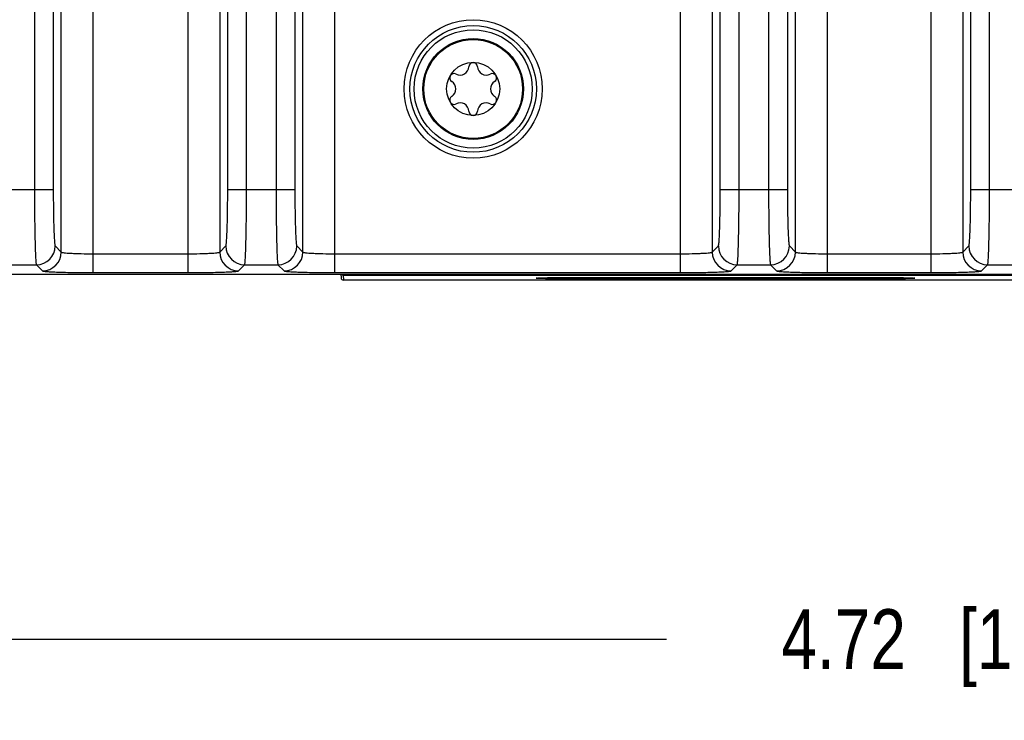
# Model space of a CAD drawing. Header units: inches. Extents: x 0 to 34, y 0 to 22.
# Tile 73 of 133: x 14.7 to 16.8, y 2.3 to 3.7. Entities that reach past the tile are written whole.
import ezdxf

# ---------------------------------------------------------------- set-up
doc = ezdxf.new("R2010")
doc.units = ezdxf.units.IN
doc.header["$LTSCALE"] = 1.87
doc.header["$MEASUREMENT"] = 0
doc.layers.get('0').update_dxf_attribs({"linetype": 'CONTINUOUS'})
doc.layers.add('COSMETIC', color=7, linetype='CONTINUOUS')
doc.layers.add('DIMENSIONS', color=7, linetype='CONTINUOUS')
doc.styles.get("Standard").update_dxf_attribs({"font": 'txt', "width": 0.8})
doc.dimstyles.new('DIMSTYLE_2', dxfattribs={"dimtxt": 0.125, "dimasz": 0.18, "dimexe": 0.125, "dimexo": 0.0625, "dimgap": 0.0625, "dimtad": 0, "dimtih": 1, "dimtoh": 1, "dimzin": 4, "dimdsep": 46, "dimtxsty": 'STANDARD', "dimblk": '_FILLED', "dimblk1": '_FILLED', "dimblk2": '_FILLED', "dimcen": 0.09, "dimadec": 0, "dimazin": 0, "dimtp": 0.01, "dimtm": 0.01, "dimtfac": 1, "dimtofl": 0, "dimtmove": 0, "dimatfit": 3, "dimldrblk": '_FILLED', "dimfxl": 1, "dimtolj": 1, "dimtzin": 4, "dimarcsym": 0})

# ---------------------------------------------------------------- blocks, each defined once
blk = doc.blocks.new('_FILLED')
at = {"color": 0, "linetype": 'ByBlock'}
blk.add_solid([(0, 0), (-1, 0.17361), (-1, -0.17361)], dxfattribs=at)
blk = doc.blocks.new('*D16')
at = {"layer": 'DIMENSIONS', "color": 2, "linetype": 'Continuous', "transparency": 16777216}
for p, q in [((14.308, 3.7623), (14.308, 2.3057)), ((19.0324, 3.7623), (19.0324, 2.3057)), ((14.308, 2.4307), (16.0952, 2.4307)), ((19.0324, 2.4307), (17.2452, 2.4307))]:
    blk.add_line(p, q, dxfattribs=at)
at = {"layer": 'DIMENSIONS', "color": 2, "linetype": 'Continuous', "transparency": 16777216, "xscale": 0.18, "yscale": 0.18, "zscale": 0.18, "rotation": 180}
blk.add_blockref('_FILLED', (14.308, 2.4307), dxfattribs=at)
at = {"layer": 'DIMENSIONS', "color": 2, "linetype": 'Continuous', "transparency": 16777216, "xscale": 0.18, "yscale": 0.18, "zscale": 0.18}
blk.add_blockref('_FILLED', (19.0324, 2.4307), dxfattribs=at)
at = {"layer": 'DIMENSIONS', "color": 2, "linetype": 'Continuous', "transparency": 16777216, "insert": (16.6702, 2.4932), "char_height": 0.125, "width": 1.025, "attachment_point": 2, "line_spacing_factor": 0.9}
blk.add_mtext('4.72{\\Ftxt.shx;\\W1.000000;\\H0.125000; }[120]', dxfattribs=at)
blk = doc.blocks.new('*D18')
at = {"layer": 'DIMENSIONS', "color": 2, "linetype": 'Continuous', "transparency": 16777216}
for p, q in [((11.4587, 3.3083), (11.4587, 1.5557)), ((24.3428, 3.2182), (24.3428, 1.5557)), ((11.4587, 1.6807), (17.1758, 1.6807)), ((24.3428, 1.6807), (18.6258, 1.6807))]:
    blk.add_line(p, q, dxfattribs=at)
at = {"layer": 'DIMENSIONS', "color": 2, "linetype": 'Continuous', "transparency": 16777216, "xscale": 0.18, "yscale": 0.18, "zscale": 0.18, "rotation": 180}
blk.add_blockref('_FILLED', (11.4587, 1.6807), dxfattribs=at)
at = {"layer": 'DIMENSIONS', "color": 2, "linetype": 'Continuous', "transparency": 16777216, "xscale": 0.18, "yscale": 0.18, "zscale": 0.18}
blk.add_blockref('_FILLED', (24.3428, 1.6807), dxfattribs=at)
at = {"layer": 'DIMENSIONS', "color": 2, "linetype": 'Continuous', "transparency": 16777216, "insert": (17.9008, 1.7432), "char_height": 0.125, "width": 1.325, "attachment_point": 2, "line_spacing_factor": 0.9}
blk.add_mtext('12.88{\\Ftxt.shx;\\W1.000000;\\H0.125000; }[327.3]', dxfattribs=at)
blk = doc.blocks.new('*D19')
at = {"layer": 'DIMENSIONS', "color": 2, "linetype": 'Continuous', "transparency": 16777216}
for p, q in [((11.3967, 4.6922), (11.3967, 0.8057)), ((24.3428, 3.2182), (24.3428, 0.8057)), ((11.3967, 0.9307), (17.1448, 0.9307)), ((24.3428, 0.9307), (18.5948, 0.9307))]:
    blk.add_line(p, q, dxfattribs=at)
at = {"layer": 'DIMENSIONS', "color": 2, "linetype": 'Continuous', "transparency": 16777216, "xscale": 0.18, "yscale": 0.18, "zscale": 0.18, "rotation": 180}
blk.add_blockref('_FILLED', (11.3967, 0.9307), dxfattribs=at)
at = {"layer": 'DIMENSIONS', "color": 2, "linetype": 'Continuous', "transparency": 16777216, "xscale": 0.18, "yscale": 0.18, "zscale": 0.18}
blk.add_blockref('_FILLED', (24.3428, 0.9307), dxfattribs=at)
at = {"layer": 'DIMENSIONS', "color": 2, "linetype": 'Continuous', "transparency": 16777216, "insert": (17.8698, 0.9932), "char_height": 0.125, "width": 1.325, "attachment_point": 2, "line_spacing_factor": 0.9}
blk.add_mtext('12.95{\\Ftxt.shx;\\W1.000000;\\H0.125000; }[328.8]', dxfattribs=at)

msp = doc.modelspace()

# ---------------------------------------------------------------- linework, layer by layer
at = {"color": 7, "linetype": 'Continuous'}
for p, q in [((14.7741, 6.4601), (14.7741, 3.3703)), ((14.8135, 6.4601), (14.8135, 3.3703)), ((15.1782, 3.3703), (15.1782, 6.4601)), ((15.2175, 3.3703), (15.2175, 6.4601)), ((15.2793, 6.4601), (15.2793, 3.3703)), ((15.3186, 6.4601), (15.3186, 3.3703)), ((16.2078, 3.3703), (16.2078, 6.4601)), ((16.2472, 3.3703), (16.2472, 6.4601)), ((16.3089, 6.4601), (16.3089, 3.3703)), ((16.3483, 6.4601), (16.3483, 3.3703)), ((16.7315, 3.3703), (16.7315, 6.4601)), ((16.7708, 3.3703), (16.7708, 6.4601)), ((14.8302, 3.2395), (14.8302, 3.914)), ((14.8971, 3.1966), (14.8971, 3.914)), ((15.0945, 3.914), (15.0945, 3.1966)), ((15.1614, 3.914), (15.1614, 3.2395)), ((15.3353, 3.2395), (15.3353, 3.914)), ((15.4022, 3.1966), (15.4022, 3.914)), ((16.1242, 3.914), (16.1242, 3.1966)), ((16.1911, 3.914), (16.1911, 3.2395)), ((16.365, 3.2395), (16.365, 3.914)), ((16.4319, 3.1966), (16.4319, 3.914)), ((16.6479, 3.914), (16.6479, 3.1966)), ((16.7147, 3.914), (16.7147, 3.2395)), ((14.673, 3.3703), (14.8135, 3.3703)), ((15.1782, 3.3703), (15.3186, 3.3703)), ((16.2078, 3.3703), (16.3483, 3.3703)), ((16.7315, 3.3703), (16.8719, 3.3703)), ((14.8175, 3.2523), (14.8302, 3.2395)), ((14.8971, 3.2359), (15.0945, 3.2359)), ((15.1614, 3.2395), (15.1742, 3.2523)), ((15.3226, 3.2523), (15.3353, 3.2395)), ((15.4022, 3.2359), (16.1242, 3.2359)), ((16.1911, 3.2395), (16.2039, 3.2523)), ((16.3523, 3.2523), (16.365, 3.2395)), ((16.4319, 3.2359), (16.6479, 3.2359)), ((16.7147, 3.2395), (16.7275, 3.2523)), ((14.7084, 3.2129), (14.7781, 3.2129)), ((14.7781, 3.2129), (14.7909, 3.2002)), ((15.2008, 3.2002), (15.2135, 3.2129)), ((15.2135, 3.2129), (15.2832, 3.2129)), ((15.2832, 3.2129), (15.296, 3.2002)), ((16.2305, 3.2002), (16.2432, 3.2129)), ((16.2432, 3.2129), (16.3129, 3.2129)), ((16.3129, 3.2129), (16.3257, 3.2002)), ((16.7541, 3.2002), (16.7668, 3.2129)), ((16.7668, 3.2129), (16.8366, 3.2129)), ((12.5547, 3.1931), (24.2326, 3.1931)), ((14.8971, 3.1966), (15.0945, 3.1966)), ((15.4022, 3.1966), (16.1242, 3.1966)), ((15.4149, 3.1931), (15.415, 3.1856)), ((15.4198, 3.1931), (15.4198, 3.1915)), ((15.4198, 3.1915), (15.42, 3.1807)), ((15.4198, 3.1915), (24.232, 3.1915)), ((16.4319, 3.1966), (16.6479, 3.1966)), ((24.2428, 3.1807), (15.42, 3.1807)), ((15.9235, 3.1831), (15.9235, 3.1866)), ((15.9235, 3.1866), (16.5141, 3.1866)), ((16.5141, 3.1831), (15.9235, 3.1831)), ((16.5141, 3.1831), (16.5141, 3.1866))]:
    msp.add_line(p, q, dxfattribs=at)
for radius in [0.1445, 0.1236, 0.1053, 0.1033, 0.0555]:
    msp.add_circle((15.6913, 3.5802), radius, dxfattribs=at)
for centre, radius, start, end in [((15.6641, 3.6272), 0.0181, 241.6303, 358.3697), ((15.6913, 3.6265), 0.00906, 1.6303, 178.3697), ((15.7185, 3.6272), 0.0181, 181.6303, 298.3697), ((15.6512, 3.6033), 0.00906, 61.6303, 238.3697), ((15.7314, 3.6033), 0.00906, 301.6303, 118.3697), ((15.637, 3.5802), 0.0181, 301.6303, 58.3697), ((15.7456, 3.5802), 0.0181, 121.6303, 238.3697), ((15.6512, 3.5571), 0.00906, 121.6303, 298.3697), ((15.7314, 3.5571), 0.00906, 241.6303, 58.3697), ((15.6641, 3.5332), 0.0181, 1.6303, 118.3697), ((15.7185, 3.5332), 0.0181, 61.6303, 178.3697), ((15.6913, 3.5339), 0.00906, 181.6303, 358.3697), ((14.7781, 3.2523), 0.0394, 270.0842, 359.9158), ((14.7908, 3.2396), 0.0394, 270.0842, 359.9158), ((15.2008, 3.2396), 0.0394, 180.0842, 269.9158), ((15.2136, 3.2523), 0.0394, 180.0842, 269.9158), ((15.2832, 3.2523), 0.0394, 270.0842, 359.9158), ((15.2959, 3.2396), 0.0394, 270.0842, 359.9158), ((16.2305, 3.2396), 0.0394, 180.0842, 269.9158), ((16.2433, 3.2523), 0.0394, 180.0842, 269.9158), ((16.3129, 3.2523), 0.0394, 270.0842, 359.9158), ((16.3256, 3.2396), 0.0394, 270.0842, 359.9158), ((16.7541, 3.2396), 0.0394, 180.0842, 269.9158), ((16.7669, 3.2523), 0.0394, 180.0842, 269.9158), ((15.4198, 3.1965), 0.005, 223.273, 270.0016), ((15.42, 3.1857), 0.005, 181.0009, 269.9997)]:
    msp.add_arc(centre, radius, start, end, dxfattribs=at)
for points, knots in [([(14.7741, 3.3703), (14.7741, 3.3506), (14.7743, 3.322), (14.7748, 3.2856), (14.7752, 3.2622), (14.7758, 3.2429), (14.7764, 3.2295), (14.7769, 3.2214), (14.7772, 3.2173), (14.7777, 3.2147), (14.7779, 3.2133), (14.7781, 3.2129)], [0, 0, 0, 0, 0.374557, 0.544517, 0.694523, 0.819012, 0.913444, 0.948288, 0.97443, 0.991671, 1, 1, 1, 1]), ([(14.8135, 3.3703), (14.8135, 3.3555), (14.8136, 3.3341), (14.8141, 3.3067), (14.8146, 3.2892), (14.8152, 3.2747), (14.8157, 3.2647), (14.8163, 3.2586), (14.8166, 3.2555), (14.817, 3.2536), (14.8172, 3.2525), (14.8175, 3.2523)], [0, 0, 0, 0, 0.374316, 0.544176, 0.694097, 0.818519, 0.912946, 0.947824, 0.974033, 0.991396, 1, 1, 1, 1]), ([(15.1742, 3.2523), (15.1744, 3.2525), (15.1747, 3.2536), (15.1751, 3.2555), (15.1754, 3.2586), (15.1759, 3.2647), (15.1765, 3.2747), (15.1771, 3.2892), (15.1775, 3.3067), (15.178, 3.3341), (15.1782, 3.3555), (15.1782, 3.3703)], [0, 0, 0, 0, 0.008604, 0.025967, 0.052176, 0.087054, 0.181481, 0.305903, 0.455824, 0.625684, 1, 1, 1, 1]), ([(15.2135, 3.2129), (15.2138, 3.2133), (15.214, 3.2147), (15.2144, 3.2173), (15.2147, 3.2214), (15.2153, 3.2295), (15.2158, 3.2429), (15.2164, 3.2622), (15.2169, 3.2856), (15.2174, 3.322), (15.2175, 3.3506), (15.2175, 3.3703)], [0, 0, 0, 0, 0.008329, 0.02557, 0.051712, 0.086556, 0.180988, 0.305477, 0.455483, 0.625443, 1, 1, 1, 1]), ([(15.2793, 3.3703), (15.2793, 3.3506), (15.2794, 3.322), (15.2799, 3.2856), (15.2804, 3.2622), (15.2809, 3.2429), (15.2815, 3.2295), (15.282, 3.2214), (15.2824, 3.2173), (15.2828, 3.2147), (15.283, 3.2133), (15.2832, 3.2129)], [0, 0, 0, 0, 0.374557, 0.544517, 0.694523, 0.819012, 0.913444, 0.948288, 0.97443, 0.991671, 1, 1, 1, 1]), ([(15.3186, 3.3703), (15.3186, 3.3555), (15.3187, 3.3341), (15.3192, 3.3067), (15.3197, 3.2892), (15.3203, 3.2747), (15.3208, 3.2647), (15.3214, 3.2586), (15.3217, 3.2555), (15.3221, 3.2536), (15.3224, 3.2525), (15.3226, 3.2523)], [0, 0, 0, 0, 0.374316, 0.544176, 0.694097, 0.818519, 0.912946, 0.947824, 0.974033, 0.991396, 1, 1, 1, 1]), ([(16.2039, 3.2523), (16.2041, 3.2525), (16.2043, 3.2536), (16.2047, 3.2555), (16.2051, 3.2586), (16.2056, 3.2647), (16.2062, 3.2747), (16.2068, 3.2892), (16.2072, 3.3067), (16.2077, 3.3341), (16.2078, 3.3555), (16.2078, 3.3703)], [0, 0, 0, 0, 0.008604, 0.025967, 0.052176, 0.087054, 0.181481, 0.305903, 0.455824, 0.625684, 1, 1, 1, 1]), ([(16.2432, 3.2129), (16.2435, 3.2133), (16.2437, 3.2147), (16.2441, 3.2173), (16.2444, 3.2214), (16.245, 3.2295), (16.2455, 3.2429), (16.2461, 3.2622), (16.2466, 3.2856), (16.2471, 3.322), (16.2472, 3.3506), (16.2472, 3.3703)], [0, 0, 0, 0, 0.008329, 0.02557, 0.051712, 0.086556, 0.180988, 0.305477, 0.455483, 0.625443, 1, 1, 1, 1]), ([(16.3089, 3.3703), (16.3089, 3.3506), (16.3091, 3.322), (16.3096, 3.2856), (16.31, 3.2622), (16.3106, 3.2429), (16.3112, 3.2295), (16.3117, 3.2214), (16.312, 3.2173), (16.3125, 3.2147), (16.3127, 3.2133), (16.3129, 3.2129)], [0, 0, 0, 0, 0.374557, 0.544517, 0.694523, 0.819012, 0.913444, 0.948288, 0.97443, 0.991671, 1, 1, 1, 1]), ([(16.3483, 3.3703), (16.3483, 3.3555), (16.3484, 3.3341), (16.3489, 3.3067), (16.3494, 3.2892), (16.35, 3.2747), (16.3505, 3.2647), (16.3511, 3.2586), (16.3514, 3.2555), (16.3518, 3.2536), (16.352, 3.2525), (16.3523, 3.2523)], [0, 0, 0, 0, 0.374316, 0.544176, 0.694097, 0.818519, 0.912946, 0.947824, 0.974033, 0.991396, 1, 1, 1, 1]), ([(16.7275, 3.2523), (16.7277, 3.2525), (16.728, 3.2536), (16.7284, 3.2555), (16.7287, 3.2586), (16.7292, 3.2647), (16.7298, 3.2747), (16.7304, 3.2892), (16.7308, 3.3067), (16.7313, 3.3341), (16.7315, 3.3555), (16.7315, 3.3703)], [0, 0, 0, 0, 0.008604, 0.025967, 0.052176, 0.087054, 0.181481, 0.305903, 0.455824, 0.625684, 1, 1, 1, 1]), ([(16.7668, 3.2129), (16.7671, 3.2133), (16.7673, 3.2147), (16.7677, 3.2173), (16.768, 3.2214), (16.7686, 3.2295), (16.7691, 3.2429), (16.7697, 3.2622), (16.7702, 3.2856), (16.7707, 3.322), (16.7708, 3.3506), (16.7708, 3.3703)], [0, 0, 0, 0, 0.008329, 0.02557, 0.051712, 0.086556, 0.180988, 0.305477, 0.455483, 0.625443, 1, 1, 1, 1]), ([(14.8302, 3.2395), (14.8305, 3.239), (14.8328, 3.2387), (14.8366, 3.2379), (14.843, 3.2374), (14.8511, 3.2369), (14.8611, 3.2365), (14.8766, 3.236), (14.8887, 3.2359), (14.8971, 3.2359)], [0, 0, 0, 0, 0.027052, 0.088466, 0.182908, 0.307182, 0.456838, 0.626375, 1, 1, 1, 1]), ([(15.0945, 3.2359), (15.1029, 3.2359), (15.1151, 3.236), (15.1306, 3.2365), (15.1405, 3.2369), (15.1487, 3.2374), (15.1551, 3.2379), (15.1588, 3.2387), (15.1611, 3.239), (15.1614, 3.2395)], [0, 0, 0, 0, 0.373447, 0.54299, 0.692643, 0.816964, 0.91148, 0.97293, 1, 1, 1, 1]), ([(15.3353, 3.2395), (15.3357, 3.239), (15.3379, 3.2387), (15.3417, 3.2379), (15.3481, 3.2374), (15.3563, 3.2369), (15.3662, 3.2365), (15.3817, 3.236), (15.3939, 3.2359), (15.4022, 3.2359)], [0, 0, 0, 0, 0.027052, 0.088466, 0.182908, 0.307182, 0.456838, 0.626375, 1, 1, 1, 1]), ([(16.1242, 3.2359), (16.1326, 3.2359), (16.1448, 3.236), (16.1602, 3.2365), (16.1702, 3.2369), (16.1784, 3.2374), (16.1847, 3.2379), (16.1885, 3.2387), (16.1908, 3.239), (16.1911, 3.2395)], [0, 0, 0, 0, 0.373447, 0.54299, 0.692643, 0.816964, 0.91148, 0.97293, 1, 1, 1, 1]), ([(16.365, 3.2395), (16.3653, 3.239), (16.3676, 3.2387), (16.3714, 3.2379), (16.3778, 3.2374), (16.386, 3.2369), (16.3959, 3.2365), (16.4114, 3.236), (16.4235, 3.2359), (16.4319, 3.2359)], [0, 0, 0, 0, 0.027052, 0.088466, 0.182908, 0.307182, 0.456838, 0.626375, 1, 1, 1, 1]), ([(16.6479, 3.2359), (16.6562, 3.2359), (16.6684, 3.236), (16.6839, 3.2365), (16.6938, 3.2369), (16.702, 3.2374), (16.7084, 3.2379), (16.7121, 3.2387), (16.7144, 3.239), (16.7147, 3.2395)], [0, 0, 0, 0, 0.373447, 0.54299, 0.692643, 0.816964, 0.91148, 0.97293, 1, 1, 1, 1]), ([(14.7909, 3.2002), (14.7911, 3.1999), (14.792, 3.1997), (14.7938, 3.1994), (14.7966, 3.1991), (14.8021, 3.1986), (14.8111, 3.1981), (14.8242, 3.1976), (14.8399, 3.1971), (14.8645, 3.1967), (14.8838, 3.1966), (14.8971, 3.1966)], [0, 0, 0, 0, 0.008597, 0.025964, 0.052179, 0.087061, 0.18149, 0.305911, 0.455827, 0.625676, 1, 1, 1, 1]), ([(15.0945, 3.1966), (15.1078, 3.1966), (15.1271, 3.1967), (15.1517, 3.1971), (15.1675, 3.1976), (15.1805, 3.1981), (15.1896, 3.1986), (15.195, 3.1991), (15.1978, 3.1994), (15.1996, 3.1997), (15.2006, 3.1999), (15.2008, 3.2002)], [0, 0, 0, 0, 0.374119, 0.543968, 0.693877, 0.818356, 0.912859, 0.947756, 0.973996, 0.991383, 1, 1, 1, 1]), ([(15.296, 3.2002), (15.2962, 3.1999), (15.2972, 3.1997), (15.2989, 3.1994), (15.3017, 3.1991), (15.3072, 3.1986), (15.3162, 3.1981), (15.3293, 3.1976), (15.345, 3.1971), (15.3696, 3.1967), (15.3889, 3.1966), (15.4022, 3.1966)], [0, 0, 0, 0, 0.008597, 0.025964, 0.052179, 0.087061, 0.18149, 0.305911, 0.455827, 0.625676, 1, 1, 1, 1]), ([(16.1242, 3.1966), (16.1375, 3.1966), (16.1568, 3.1967), (16.1814, 3.1971), (16.1972, 3.1976), (16.2102, 3.1981), (16.2192, 3.1986), (16.2247, 3.1991), (16.2275, 3.1994), (16.2293, 3.1997), (16.2303, 3.1999), (16.2305, 3.2002)], [0, 0, 0, 0, 0.374119, 0.543968, 0.693877, 0.818356, 0.912859, 0.947756, 0.973996, 0.991383, 1, 1, 1, 1]), ([(16.3257, 3.2002), (16.3259, 3.1999), (16.3269, 3.1997), (16.3286, 3.1994), (16.3314, 3.1991), (16.3369, 3.1986), (16.3459, 3.1981), (16.359, 3.1976), (16.3747, 3.1971), (16.3993, 3.1967), (16.4186, 3.1966), (16.4319, 3.1966)], [0, 0, 0, 0, 0.008597, 0.025964, 0.052179, 0.087061, 0.18149, 0.305911, 0.455827, 0.625676, 1, 1, 1, 1]), ([(16.6479, 3.1966), (16.6611, 3.1966), (16.6804, 3.1967), (16.705, 3.1971), (16.7208, 3.1976), (16.7339, 3.1981), (16.7429, 3.1986), (16.7483, 3.1991), (16.7511, 3.1994), (16.7529, 3.1997), (16.7539, 3.1999), (16.7541, 3.2002)], [0, 0, 0, 0, 0.374119, 0.543968, 0.693877, 0.818356, 0.912859, 0.947756, 0.973996, 0.991383, 1, 1, 1, 1]), ([(15.8229, 3.1849), (15.823, 3.1849), (15.8232, 3.185), (15.8237, 3.185), (15.8243, 3.1851), (15.8252, 3.1852), (15.8264, 3.1853), (15.8284, 3.1854), (15.8314, 3.1855), (15.8357, 3.1857), (15.8408, 3.1858), (15.8467, 3.186), (15.8533, 3.1861), (15.8605, 3.1862), (15.8714, 3.1863), (15.886, 3.1865), (15.9044, 3.1866), (15.9171, 3.1866), (15.9235, 3.1866)], [0, 0, 0, 0, 0.002196, 0.006655, 0.01343, 0.022517, 0.033902, 0.04756, 0.081568, 0.124221, 0.175122, 0.233812, 0.299744, 0.372247, 0.450583, 0.622176, 0.808403, 1, 1, 1, 1]), ([(15.9235, 3.1831), (15.917, 3.1831), (15.904, 3.1831), (15.8852, 3.1832), (15.8679, 3.1833), (15.8547, 3.1835), (15.8454, 3.1837), (15.8396, 3.1839), (15.8345, 3.184), (15.8304, 3.1842), (15.8275, 3.1843), (15.8257, 3.1844), (15.8247, 3.1845), (15.8238, 3.1846), (15.8234, 3.1846), (15.8229, 3.1848), (15.8229, 3.1849)], [0, 0, 0, 0, 0.195713, 0.385699, 0.560087, 0.712382, 0.778424, 0.836772, 0.886864, 0.928224, 0.96045, 0.973035, 0.983227, 0.991006, 0.996364, 1, 1, 1, 1]), ([(16.5141, 3.1866), (16.5205, 3.1866), (16.5332, 3.1866), (16.5516, 3.1865), (16.5662, 3.1863), (16.577, 3.1862), (16.5843, 3.1861), (16.5909, 3.186), (16.5968, 3.1858), (16.6019, 3.1857), (16.6062, 3.1855), (16.6092, 3.1854), (16.6112, 3.1853), (16.6124, 3.1852), (16.6133, 3.1851), (16.6139, 3.185), (16.6144, 3.185), (16.6146, 3.1849), (16.6147, 3.1849)], [0, 0, 0, 0, 0.191485, 0.377712, 0.549356, 0.627699, 0.700206, 0.766149, 0.82485, 0.87576, 0.918419, 0.952432, 0.966093, 0.97748, 0.986569, 0.993344, 0.997804, 1, 1, 1, 1]), ([(16.6147, 3.1849), (16.6147, 3.1848), (16.6142, 3.1846), (16.6138, 3.1846), (16.6129, 3.1845), (16.6119, 3.1844), (16.6101, 3.1843), (16.6072, 3.1842), (16.603, 3.184), (16.598, 3.1839), (16.5922, 3.1837), (16.5829, 3.1835), (16.5697, 3.1833), (16.5524, 3.1832), (16.5336, 3.1831), (16.5206, 3.1831), (16.5141, 3.1831)], [0, 0, 0, 0, 0.003636, 0.008992, 0.01677, 0.02696, 0.039544, 0.071764, 0.113118, 0.163201, 0.221538, 0.287569, 0.439852, 0.614192, 0.804174, 1, 1, 1, 1])]:
    msp.add_open_spline(points, degree=3, knots=knots, dxfattribs=at)
at = {"layer": 'COSMETIC', "color": 7, "linetype": 'Continuous'}
msp.add_circle((15.6913, 3.5802), 0.1323, dxfattribs=at)

# ---------------------------------------------------------------- dimensions: what is measured, and where the dimension line sits
at = {"layer": 'DIMENSIONS', "color": 2, "linetype": 'Continuous'}
dim = msp.add_linear_dim(base=(11.3967, 0.9307), p1=(24.3428, 3.2807), p2=(11.3967, 4.7547), angle=180, dimstyle='DIMSTYLE_2', dxfattribs=at)
dim.commit()
dim.dimension.update_dxf_attribs({"geometry": '*D19', "text_midpoint": (17.8698, 0.9307), "dimtype": 160})
for base, p1, p2, picture, middle in [((19.0324, 2.4307), (14.308, 3.8248), (19.0324, 3.8248), '*D16', (16.6702, 2.4307)), ((24.3428, 1.6807), (11.4587, 3.3708), (24.3428, 3.2807), '*D18', (17.9008, 1.6807))]:
    dim = msp.add_linear_dim(base=base, p1=p1, p2=p2, dimstyle='DIMSTYLE_2', dxfattribs=at)
    dim.commit()
    dim.dimension.update_dxf_attribs({"geometry": picture, "text_midpoint": middle, "dimtype": 160})

doc.saveas('drawing.dxf')
